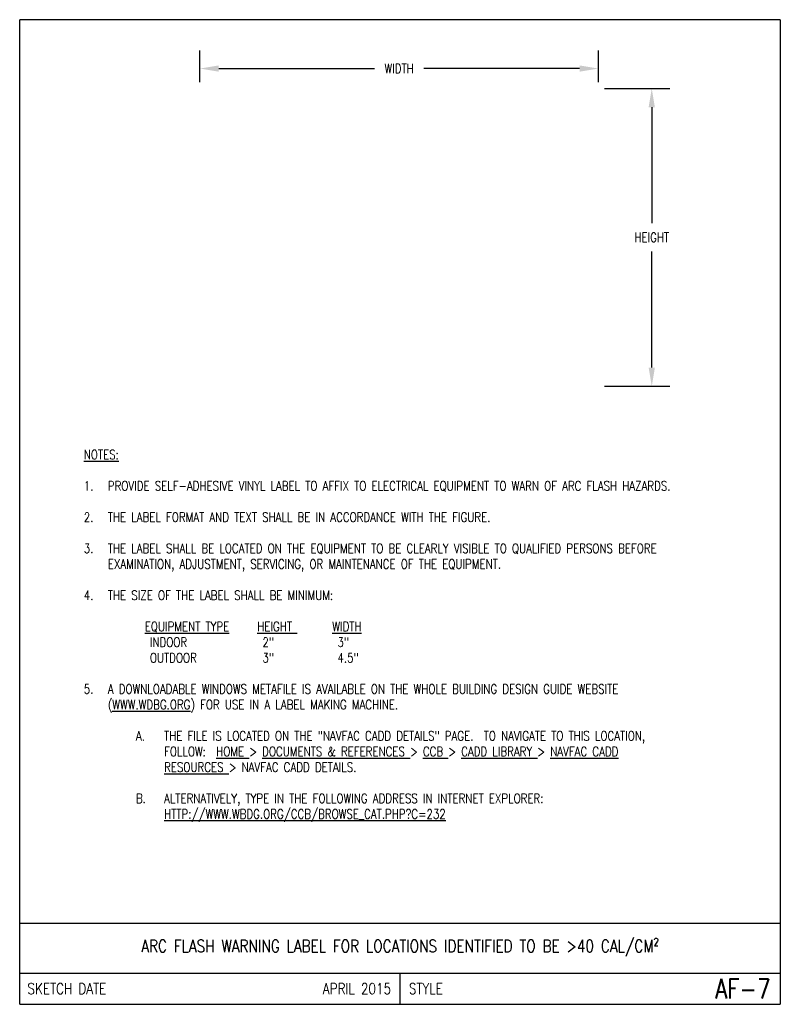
# Model space of a CAD drawing. Header units: inches. Extents: x 0 to 7.6, y 0 to 9.85.
import ezdxf
from ezdxf.enums import TextEntityAlignment as Align

# ---------------------------------------------------------------- set-up
doc = ezdxf.new("R2010")
doc.units = ezdxf.units.IN
doc.header["$MEASUREMENT"] = 0
doc.layers.get('Defpoints').update_dxf_attribs({"linetype": 'CONTINUOUS'})
doc.layers.add('E-DETL', color=2, linetype='CONTINUOUS')
doc.layers.add('E-DETL-TEXT', color=3, linetype='CONTINUOUS')
doc.styles.add('ROMANS', font='ROMANS.SHX', dxfattribs={"width": 0.8})
doc.styles.get("Standard").update_dxf_attribs({"font": 'ROMANS.SHX', "width": 0.8, "height": 0.125})
doc.dimstyles.get("Standard").update_dxf_attribs({"dimtxt": 0.18, "dimasz": 0.18, "dimexe": 0.18, "dimexo": 0.0625, "dimgap": 0.09, "dimtad": 0, "dimtih": 1, "dimtoh": 1, "dimdec": 4, "dimzin": 0, "dimdsep": 46, "dimtxsty": 'Standard', "dimcen": 0.09, "dimadec": 0, "dimazin": 0, "dimtfac": 1, "dimtdec": 4, "dimtofl": 0, "dimtmove": 0, "dimatfit": 3, "dimfxl": 0, "dimtolj": 1, "dimtzin": 0, "dimarcsym": 0})

# ---------------------------------------------------------------- blocks, each defined once
blk = doc.blocks.new('*D1')
at = {"layer": 'Defpoints', "color": 0, "transparency": 16777216}
for p in [(5.7847, 9.3596), (1.8018, 9.1606), (5.7847, 9.1606)]:
    blk.add_point(p, dxfattribs=at)
at = {"layer": 'E-DETL-TEXT', "color": 0, "lineweight": -2, "transparency": 16777216}
for p, q in [((1.8018, 9.2231), (1.8018, 9.5396)), ((5.7847, 9.2231), (5.7847, 9.5396)), ((1.9893, 9.3596), (3.5477, 9.3596)), ((5.5972, 9.3596), (4.0388, 9.3596))]:
    blk.add_line(p, q, dxfattribs=at)
at = {"layer": 'E-DETL-TEXT', "color": 0, "transparency": 16777216}
for points in [[(1.9893, 9.3908), (1.9893, 9.3283), (1.8018, 9.3596)], [(5.5972, 9.3908), (5.5972, 9.3283), (5.7847, 9.3596)]]:
    blk.add_solid(points, dxfattribs=at)
at = {"layer": 'E-DETL-TEXT', "color": 0, "transparency": 16777216, "insert": (3.7933, 9.3596), "char_height": 0.125, "attachment_point": 5}
blk.add_mtext('\\A1;{\\H0.75x;WIDTH}', dxfattribs=at)
blk = doc.blocks.new('*D2')
at = {"layer": 'Defpoints', "color": 0, "transparency": 16777216}
for p in [(5.7847, 9.1606), (6.3187, 9.1606), (5.7847, 6.1819)]:
    blk.add_point(p, dxfattribs=at)
at = {"layer": 'E-DETL-TEXT', "color": 0, "lineweight": -2, "transparency": 16777216}
for p, q in [((5.8472, 9.1606), (6.4987, 9.1606)), ((6.3187, 8.9731), (6.3187, 7.8119)), ((6.3187, 6.3694), (6.3187, 7.5306)), ((5.8472, 6.1819), (6.4987, 6.1819))]:
    blk.add_line(p, q, dxfattribs=at)
at = {"layer": 'E-DETL-TEXT', "color": 0, "transparency": 16777216}
for points in [[(6.2874, 8.9731), (6.3499, 8.9731), (6.3187, 9.1606)], [(6.2874, 6.3694), (6.3499, 6.3694), (6.3187, 6.1819)]]:
    blk.add_solid(points, dxfattribs=at)
at = {"layer": 'E-DETL-TEXT', "color": 0, "transparency": 16777216, "insert": (6.3187, 7.6713), "char_height": 0.125, "attachment_point": 5}
blk.add_mtext('\\A1;{\\H0.75x;HEIGHT}', dxfattribs=at)

msp = doc.modelspace()

# ---------------------------------------------------------------- linework, layer by layer
at = {"layer": 'E-DETL'}
for p, q in [((7.60362, 9.8484), (0, 9.8484)), ((0, 0), (0, 9.8484)), ((7.60362, 9.8484), (7.60362, 0)), ((0, 0.8125), (7.60362, 0.8125)), ((0, 0.3125), (7.60362, 0.3125)), ((3.80181, 0.3125), (3.80181, 0)), ((0, 0), (7.60362, 0))]:
    msp.add_line(p, q, dxfattribs=at)

# ---------------------------------------------------------------- texts
at = {"layer": 'E-DETL-TEXT', "style": 'ROMANS', "width": 0.8}
for s, height, p in [('SKETCH DATE', 0.1100001, (0.07725, 0.15625)), ('STYLE', 0.11, (3.8906, 0.15625))]:
    msp.add_text(s, height=height, dxfattribs=at).set_placement(p, align=Align.MIDDLE_LEFT)
for s, height, p in [('APRIL 2015', 0.11, (3.71302, 0.15625)), ('AF-7', 0.196851, (7.50549, 0.15625))]:
    msp.add_text(s, height=height, dxfattribs=at).set_placement(p, align=Align.MIDDLE_RIGHT)
at = {"layer": 'E-DETL-TEXT', "insert": (0.5, 5.54476), "char_height": 0.09375, "width": 6.6036203, "attachment_point": 1}
msp.add_mtext('\\pi-0.2402,l0.3809,t0.3809;{\\LNOTES:\\P}\\P1.^IPROVIDE SELF-ADHESIVE VINYL LABEL TO AFFIX TO ELECTRICAL EQUIPMENT TO WARN OF ARC FLASH HAZARDS.\\P\\pt0.1406,0.4219;\\P\\pt0.3809;2.^ITHE LABEL FORMAT AND TEXT SHALL BE IN ACCORDANCE WITH THE FIGURE.\\P\\P3.^ITHE LABEL SHALL BE LOCATED ON THE EQUIPMENT TO BE CLEARLY VISIBLE TO QUALIFIED PERSONS BEFORE EXAMINATION, ADJUSTMENT, SERVICING, OR MAINTENANCE OF THE EQUIPMENT.\\P\\P4.^ITHE SIZE OF THE LABEL SHALL BE MINIMUM:\\P\\pi0,l0.375,tz;\\P^I{\\LEQUIPMENT TYPE}^I{\\LHEIGHT }^I{\\LWIDTH\\P}^I INDOOR^I^I 2"^I^I 3"\\P^I OUTDOOR^I^I 3"^I^I 4.5"\\P\\P\\pi-0.2402,l0.3809,t0.3809;5.^IA DOWNLOADABLE WINDOWS METAFILE IS AVAILABLE ON THE WHOLE BUILDING DESIGN GUIDE WEBSITE ({\\LWWW.WDBG.ORG}) FOR USE IN A LABEL MAKING MACHINE.\\P\\P\\pi-0.2813,l0.94341,t0.94341;A.^ITHE FILE IS LOCATED ON THE "NAVFAC CADD DETAILS" PAGE.  TO NAVIGATE TO THIS LOCATION, \\P\\pi0,t0.6621,0.94341;FOLLOW:  {\\LHOME }> {\\LDOCUMENTS & REFERENCES }> {\\LCCB }> {\\LCADD LIBRARY }> {\\LNAVFAC CADD \\PRESOURCES }> NAVFAC CADD DETAILS.\\P\\pi-0.4277,l0.6621,t0.6621;\\P\\pi-0.2813,l0.94341,t0.94341;B.^IALTERNATIVELY, TYPE IN THE FOLLOWING ADDRESS IN INTERNET EXPLORER:  \\P\\pi0,t0.6621,0.94341;{\\LHTTP://WWW.WBDG.ORG/CCB/BROWSE_CAT.PHP?C=232}', dxfattribs=at)
at = {"layer": 'E-DETL-TEXT', "insert": (3.80181, 0.5625), "char_height": 0.125, "width": 6.6428571, "attachment_point": 5, "style": 'ROMANS'}
msp.add_mtext('ARC FLASH WARNING LABEL FOR LOCATIONS IDENTIFIED TO BE >40 CAL/CM²', dxfattribs=at)

# ---------------------------------------------------------------- dimensions: what is measured, and where the dimension line sits
at = {"layer": 'E-DETL-TEXT'}
dim = msp.add_linear_dim(base=(5.78472, 9.35959), p1=(1.80181, 9.16064), p2=(5.78472, 9.16064), text='{\\H0.75x;WIDTH}', dimstyle='Standard', override={"dimtxt": 0.125, "dimasz": 0.1875, "dimgap": 0.09375, "dimcen": 0}, dxfattribs=at)
dim.commit()
dim.dimension.update_dxf_attribs({"geometry": '*D1', "text_midpoint": (3.79327, 9.35959)})
dim = msp.add_linear_dim(base=(6.31866, 9.16064), p1=(5.78472, 6.18189), p2=(5.78472, 9.16064), angle=90, text='{\\H0.75x;HEIGHT}', dimstyle='Standard', override={"dimtxt": 0.125, "dimasz": 0.1875, "dimgap": 0.09375, "dimcen": 0}, dxfattribs=at)
dim.commit()
dim.dimension.update_dxf_attribs({"geometry": '*D2', "text_midpoint": (6.31866, 7.67127)})

doc.saveas('drawing.dxf')
